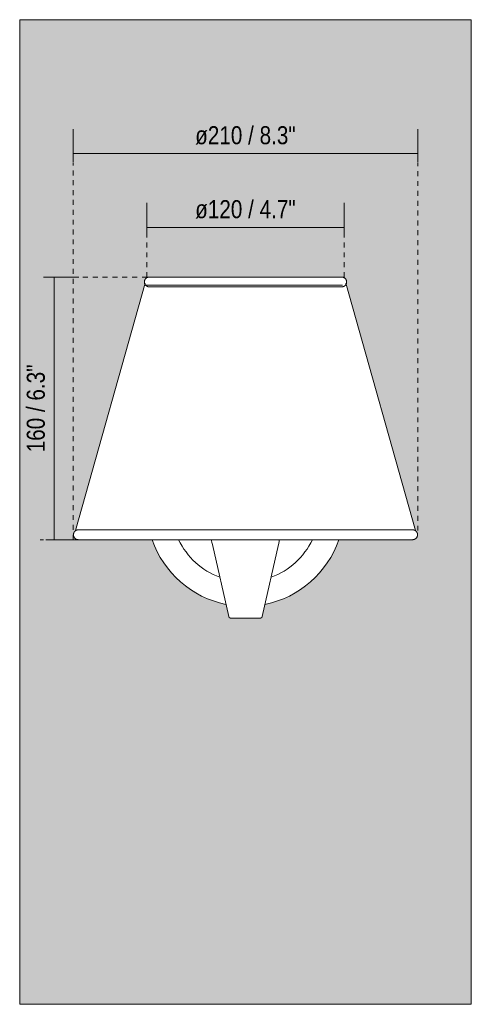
# Model space of a CAD drawing. Header units: millimetres. Extents: x -6717 to -4904, y 0 to 7139.
# Tile 1 of 4: x -6717 to -6442, y 0 to 600. Entities that reach past the tile are written whole.
import ezdxf

# ---------------------------------------------------------------- set-up
doc = ezdxf.new("R2010")
doc.units = ezdxf.units.MM
doc.linetypes.add('Dash', pattern=[6, 3, -3])
doc.layers.add('A-ANNO-DIMS', color=7, linetype='Dash', lineweight=9, true_color=0xd2d2d2)
for name, color, linetype, lineweight in [('A-ANNO-DIMS-5', 7, 'Continuous', 9), ('A-WALL', 7, 'Continuous', 9), ('E-LITE-EQPM', 7, 'Continuous', 20)]:
    doc.layers.add(name, color=color, linetype=linetype, lineweight=lineweight)
doc.styles.add('Arial Narrow', font='ARIALN.TTF', dxfattribs={"height": 11})
doc.dimstyles.new('FARO_-_2_2mm_Arial_Narrow_mm_Inch_Left', dxfattribs={"dimscale": 304.8, "dimtxt": 11.257741, "dimasz": 0, "dimexe": 0.049213, "dimexo": 0.0625, "dimgap": 0.008202, "dimtad": 1, "dimdec": 0, "dimzin": 0, "dimdsep": 46, "dimtxsty": 'Arial Narrow', "dimblk1": 'NONE', "dimblk2": 'NONE', "dimsah": 1, "dimcen": 0.09, "dimadec": 0, "dimazin": 0, "dimtfac": 1, "dimtdec": 4, "dimtix": 1, "dimtmove": 0, "dimatfit": 3, "dimfxl": 0.016404, "dimfxlon": 1, "dimtvp": 1, "dimtolj": 1, "dimtzin": 0, "dimarcsym": 2})

# ---------------------------------------------------------------- blocks, each defined once
blk = doc.blocks.new('64307-71 - 64307-71 SUMBA Black wall lamp Rattan Shade-541769-Alzado_PDF')
at = {"layer": 'E-LITE-EQPM'}
for p, q in [((-6640.51, 439.53), (-6682.95, 288.65)), ((-6476.05, 288.65), (-6518.48, 439.53)), ((-6476.05, 288.65), (-6476.07, 288.65)), ((-6599.66, 280.14), (-6589.7, 236.34)), ((-6569.29, 236.34), (-6559.34, 280.14))]:
    blk.add_line(p, q, dxfattribs=at)
at = {"layer": 'E-LITE-EQPM', "flags": 128}
for points in [[(-6641.07, 440.19), (-6641.06, 440.31), (-6641.06, 440.43), (-6641.05, 440.55), (-6641.03, 440.67), (-6641.01, 440.79), (-6640.98, 440.9), (-6640.95, 441.02), (-6640.92, 441.13), (-6640.87, 441.25), (-6640.83, 441.36), (-6640.78, 441.47), (-6640.73, 441.58), (-6640.67, 441.68), (-6640.61, 441.78), (-6640.54, 441.88), (-6640.47, 441.98), (-6640.4, 442.08), (-6640.32, 442.17), (-6640.24, 442.26), (-6640.16, 442.34), (-6640.07, 442.42), (-6639.98, 442.5), (-6639.88, 442.58), (-6639.79, 442.65), (-6639.69, 442.72), (-6639.59, 442.78), (-6639.48, 442.84), (-6639.37, 442.89), (-6639.27, 442.94), (-6639.15, 442.99), (-6639.04, 443.03), (-6638.93, 443.06), (-6638.81, 443.1), (-6638.7, 443.12), (-6638.58, 443.15), (-6638.46, 443.17), (-6638.34, 443.18), (-6638.22, 443.19), (-6638.1, 443.19), (-6638.07, 443.19)], [(-6638.07, 437.19), (-6638.19, 437.19), (-6638.31, 437.2), (-6638.43, 437.21), (-6638.55, 437.23), (-6638.66, 437.25), (-6638.78, 437.28), (-6638.9, 437.31), (-6639.01, 437.34), (-6639.12, 437.38), (-6639.24, 437.43), (-6639.35, 437.48), (-6639.45, 437.53), (-6639.56, 437.59), (-6639.66, 437.65), (-6639.76, 437.71), (-6639.86, 437.78), (-6639.95, 437.86), (-6640.05, 437.94), (-6640.13, 438.02), (-6640.22, 438.1), (-6640.3, 438.19), (-6640.38, 438.28), (-6640.45, 438.37), (-6640.52, 438.47), (-6640.59, 438.57), (-6640.65, 438.67), (-6640.71, 438.78), (-6640.77, 438.88), (-6640.82, 438.99), (-6640.86, 439.1), (-6640.9, 439.22), (-6640.94, 439.33), (-6640.97, 439.45), (-6641, 439.56), (-6641.02, 439.68), (-6641.04, 439.8), (-6641.05, 439.92), (-6641.06, 440.04), (-6641.07, 440.16), (-6641.07, 440.19)], [(-6579.5, 443.19), (-6581.84, 443.19), (-6584.18, 443.19), (-6586.51, 443.19), (-6588.83, 443.19), (-6591.13, 443.19), (-6593.42, 443.19), (-6595.68, 443.19), (-6597.92, 443.19), (-6600.13, 443.19), (-6602.3, 443.19), (-6604.44, 443.19), (-6606.54, 443.19), (-6608.6, 443.19), (-6610.61, 443.19), (-6612.57, 443.19), (-6614.47, 443.19), (-6616.33, 443.19), (-6618.12, 443.19), (-6619.85, 443.19), (-6621.51, 443.19), (-6623.11, 443.19), (-6624.64, 443.19), (-6626.1, 443.19), (-6627.48, 443.19), (-6628.78, 443.19), (-6630.01, 443.19), (-6631.15, 443.19), (-6632.22, 443.19), (-6633.19, 443.19), (-6634.09, 443.19), (-6634.89, 443.19), (-6635.61, 443.19), (-6636.23, 443.19), (-6636.77, 443.19), (-6637.22, 443.19), (-6637.57, 443.19), (-6637.83, 443.19), (-6637.99, 443.19), (-6638.06, 443.19), (-6638.07, 443.19)], [(-6638.07, 443.19), (-6638.02, 443.19), (-6637.88, 443.19), (-6637.65, 443.19), (-6637.32, 443.19), (-6636.9, 443.19), (-6636.39, 443.19), (-6635.79, 443.19), (-6635.09, 443.19), (-6634.31, 443.19), (-6633.44, 443.19), (-6632.49, 443.19), (-6631.45, 443.19), (-6630.33, 443.19), (-6629.12, 443.19), (-6627.84, 443.19), (-6626.48, 443.19), (-6625.04, 443.19), (-6623.53, 443.19), (-6621.95, 443.19), (-6620.3, 443.19), (-6618.59, 443.19), (-6616.81, 443.19), (-6614.98, 443.19), (-6613.09, 443.19), (-6611.14, 443.19), (-6609.15, 443.19), (-6607.1, 443.19), (-6605.01, 443.19), (-6602.89, 443.19), (-6600.72, 443.19), (-6598.52, 443.19), (-6596.29, 443.19), (-6594.03, 443.19), (-6591.75, 443.19), (-6589.45, 443.19), (-6587.13, 443.19), (-6584.81, 443.19), (-6582.47, 443.19), (-6580.13, 443.19), (-6579.5, 443.19)], [(-6579.5, 443.19), (-6577.15, 443.19), (-6574.81, 443.19), (-6572.48, 443.19), (-6570.16, 443.19), (-6567.86, 443.19), (-6565.57, 443.19), (-6563.31, 443.19), (-6561.07, 443.19), (-6558.86, 443.19), (-6556.69, 443.19), (-6554.55, 443.19), (-6552.45, 443.19), (-6550.39, 443.19), (-6548.38, 443.19), (-6546.42, 443.19), (-6544.52, 443.19), (-6542.67, 443.19), (-6540.87, 443.19), (-6539.14, 443.19), (-6537.48, 443.19), (-6535.88, 443.19), (-6534.35, 443.19), (-6532.9, 443.19), (-6531.51, 443.19), (-6530.21, 443.19), (-6528.98, 443.19), (-6527.84, 443.19), (-6526.78, 443.19), (-6525.8, 443.19), (-6524.9, 443.19), (-6524.1, 443.19), (-6523.38, 443.19), (-6522.76, 443.19), (-6522.22, 443.19), (-6521.78, 443.19), (-6521.42, 443.19), (-6521.17, 443.19), (-6521, 443.19), (-6520.93, 443.19), (-6520.92, 443.19)], [(-6520.92, 443.19), (-6520.97, 443.19), (-6521.11, 443.19), (-6521.35, 443.19), (-6521.67, 443.19), (-6522.09, 443.19), (-6522.6, 443.19), (-6523.21, 443.19), (-6523.9, 443.19), (-6524.68, 443.19), (-6525.55, 443.19), (-6526.5, 443.19), (-6527.54, 443.19), (-6528.67, 443.19), (-6529.87, 443.19), (-6531.15, 443.19), (-6532.52, 443.19), (-6533.95, 443.19), (-6535.46, 443.19), (-6537.04, 443.19), (-6538.69, 443.19), (-6540.4, 443.19), (-6542.18, 443.19), (-6544.01, 443.19), (-6545.9, 443.19), (-6547.85, 443.19), (-6549.85, 443.19), (-6551.89, 443.19), (-6553.98, 443.19), (-6556.11, 443.19), (-6558.27, 443.19), (-6560.47, 443.19), (-6562.7, 443.19), (-6564.96, 443.19), (-6567.24, 443.19), (-6569.54, 443.19), (-6571.86, 443.19), (-6574.18, 443.19), (-6576.52, 443.19), (-6578.86, 443.19), (-6579.5, 443.19)], [(-6520.92, 443.19), (-6520.8, 443.19), (-6520.68, 443.18), (-6520.56, 443.17), (-6520.45, 443.15), (-6520.33, 443.13), (-6520.21, 443.1), (-6520.1, 443.07), (-6519.98, 443.04), (-6519.87, 443), (-6519.76, 442.95), (-6519.65, 442.91), (-6519.54, 442.85), (-6519.43, 442.79), (-6519.33, 442.73), (-6519.23, 442.67), (-6519.13, 442.6), (-6519.04, 442.52), (-6518.95, 442.45), (-6518.86, 442.37), (-6518.77, 442.28), (-6518.69, 442.19), (-6518.61, 442.1), (-6518.54, 442.01), (-6518.47, 441.91), (-6518.4, 441.81), (-6518.34, 441.71), (-6518.28, 441.6), (-6518.22, 441.5), (-6518.17, 441.39), (-6518.13, 441.28), (-6518.09, 441.17), (-6518.05, 441.05), (-6518.02, 440.94), (-6517.99, 440.82), (-6517.97, 440.7), (-6517.95, 440.58), (-6517.94, 440.46), (-6517.93, 440.34), (-6517.92, 440.22), (-6517.92, 440.19)], [(-6517.92, 440.19), (-6517.93, 440.07), (-6517.93, 439.95), (-6517.95, 439.83), (-6517.96, 439.71), (-6517.98, 439.59), (-6518.01, 439.48), (-6518.04, 439.36), (-6518.08, 439.25), (-6518.12, 439.13), (-6518.16, 439.02), (-6518.21, 438.91), (-6518.26, 438.81), (-6518.32, 438.7), (-6518.38, 438.6), (-6518.45, 438.5), (-6518.52, 438.4), (-6518.59, 438.3), (-6518.67, 438.21), (-6518.75, 438.12), (-6518.83, 438.04), (-6518.92, 437.96), (-6519.01, 437.88), (-6519.11, 437.8), (-6519.2, 437.73), (-6519.3, 437.67), (-6519.41, 437.6), (-6519.51, 437.54), (-6519.62, 437.49), (-6519.73, 437.44), (-6519.84, 437.39), (-6519.95, 437.35), (-6520.06, 437.32), (-6520.18, 437.28), (-6520.3, 437.26), (-6520.41, 437.23), (-6520.53, 437.22), (-6520.65, 437.2), (-6520.77, 437.19), (-6520.89, 437.19), (-6520.92, 437.19)], [(-6636.41, 437.19), (-6636.77, 437.19), (-6637.22, 437.19), (-6637.57, 437.19), (-6637.83, 437.19), (-6637.99, 437.19), (-6638.06, 437.19), (-6638.07, 437.19)], [(-6638.07, 437.19), (-6638.02, 437.19), (-6637.88, 437.19), (-6637.65, 437.19), (-6637.32, 437.19), (-6636.9, 437.19), (-6636.39, 437.19), (-6635.79, 437.19), (-6635.09, 437.19), (-6634.31, 437.19), (-6633.44, 437.19), (-6632.49, 437.19), (-6631.45, 437.19), (-6630.33, 437.19), (-6629.12, 437.19), (-6627.84, 437.19), (-6626.48, 437.19), (-6625.04, 437.19), (-6623.53, 437.19), (-6621.95, 437.19), (-6620.3, 437.19), (-6618.59, 437.19), (-6616.81, 437.19), (-6614.98, 437.19), (-6613.09, 437.19), (-6611.14, 437.19), (-6609.15, 437.19), (-6607.1, 437.19), (-6605.01, 437.19), (-6602.89, 437.19), (-6600.72, 437.19), (-6598.52, 437.19), (-6596.29, 437.19), (-6594.03, 437.19), (-6591.75, 437.19), (-6589.45, 437.19), (-6587.13, 437.19), (-6584.81, 437.19), (-6582.47, 437.19), (-6580.13, 437.19), (-6579.5, 437.19)], [(-6579.5, 437.19), (-6577.15, 437.19), (-6574.81, 437.19), (-6572.48, 437.19), (-6570.16, 437.19), (-6567.86, 437.19), (-6565.57, 437.19), (-6563.31, 437.19), (-6561.07, 437.19), (-6558.86, 437.19), (-6556.69, 437.19), (-6554.55, 437.19), (-6552.45, 437.19), (-6550.39, 437.19), (-6548.38, 437.19), (-6546.42, 437.19), (-6544.52, 437.19), (-6542.67, 437.19), (-6540.87, 437.19), (-6539.14, 437.19), (-6537.48, 437.19), (-6535.88, 437.19), (-6534.35, 437.19), (-6532.9, 437.19), (-6531.51, 437.19), (-6530.21, 437.19), (-6528.98, 437.19), (-6527.84, 437.19), (-6526.78, 437.19), (-6525.8, 437.19), (-6524.9, 437.19), (-6524.1, 437.19), (-6523.38, 437.19), (-6522.76, 437.19), (-6522.22, 437.19), (-6521.78, 437.19), (-6521.42, 437.19), (-6521.17, 437.19), (-6521, 437.19), (-6520.93, 437.19), (-6520.92, 437.19)], [(-6520.92, 437.19), (-6520.97, 437.19), (-6521.11, 437.19), (-6521.35, 437.19), (-6521.67, 437.19), (-6522.09, 437.19), (-6522.6, 437.19)], [(-6684.27, 286.14), (-6684.26, 286.26), (-6684.26, 286.38), (-6684.24, 286.5), (-6684.23, 286.62), (-6684.21, 286.73), (-6684.18, 286.85), (-6684.15, 286.97), (-6684.11, 287.08), (-6684.07, 287.2), (-6684.03, 287.31), (-6683.98, 287.42), (-6683.93, 287.52), (-6683.87, 287.63), (-6683.81, 287.73), (-6683.74, 287.83), (-6683.67, 287.93), (-6683.6, 288.03), (-6683.52, 288.12), (-6683.44, 288.21), (-6683.36, 288.29), (-6683.27, 288.37), (-6683.18, 288.45), (-6683.08, 288.53), (-6682.99, 288.6), (-6682.89, 288.66), (-6682.78, 288.73), (-6682.68, 288.78), (-6682.57, 288.84), (-6682.46, 288.89), (-6682.35, 288.93), (-6682.24, 288.98), (-6682.13, 289.01), (-6682.01, 289.04), (-6681.89, 289.07), (-6681.78, 289.1), (-6681.66, 289.11), (-6681.54, 289.13), (-6681.42, 289.13), (-6681.3, 289.14), (-6681.27, 289.14)], [(-6579.5, 289.14), (-6583.57, 289.14), (-6587.63, 289.14), (-6591.68, 289.14), (-6595.71, 289.14), (-6599.71, 289.14), (-6603.69, 289.14), (-6607.62, 289.14), (-6611.51, 289.14), (-6615.35, 289.14), (-6619.13, 289.14), (-6622.84, 289.14), (-6626.49, 289.14), (-6630.06, 289.14), (-6633.55, 289.14), (-6636.96, 289.14), (-6640.27, 289.14), (-6643.49, 289.14), (-6646.6, 289.14), (-6649.61, 289.14), (-6652.5, 289.14), (-6655.28, 289.14), (-6657.93, 289.14), (-6660.46, 289.14), (-6662.87, 289.14), (-6665.13, 289.14), (-6667.26, 289.14), (-6669.25, 289.14), (-6671.1, 289.14), (-6672.8, 289.14), (-6674.35, 289.14), (-6675.75, 289.14), (-6676.99, 289.14), (-6678.08, 289.14), (-6679.01, 289.14), (-6679.79, 289.14), (-6680.4, 289.14), (-6680.85, 289.14), (-6681.14, 289.14), (-6681.26, 289.14), (-6681.27, 289.14)], [(-6681.27, 289.14), (-6681.18, 289.14), (-6680.94, 289.14), (-6680.53, 289.14), (-6679.97, 289.14), (-6679.37, 289.14)], [(-6477.73, 289.14), (-6477.81, 289.14), (-6478.05, 289.14), (-6478.46, 289.14), (-6479.02, 289.14), (-6479.75, 289.14), (-6480.64, 289.14), (-6481.69, 289.14), (-6482.89, 289.14), (-6484.25, 289.14), (-6485.76, 289.14), (-6487.42, 289.14), (-6489.23, 289.14), (-6491.18, 289.14), (-6493.27, 289.14), (-6495.5, 289.14), (-6497.87, 289.14), (-6500.36, 289.14), (-6502.98, 289.14), (-6505.73, 289.14), (-6508.59, 289.14), (-6511.57, 289.14), (-6514.65, 289.14), (-6517.84, 289.14), (-6521.13, 289.14), (-6524.51, 289.14), (-6527.98, 289.14), (-6531.53, 289.14), (-6535.16, 289.14), (-6538.85, 289.14), (-6542.62, 289.14), (-6546.44, 289.14), (-6550.32, 289.14), (-6554.24, 289.14), (-6558.2, 289.14), (-6562.2, 289.14), (-6566.22, 289.14), (-6570.27, 289.14), (-6574.33, 289.14), (-6578.4, 289.14), (-6579.5, 289.14)], [(-6479.64, 289.14), (-6479.21, 289.14), (-6478.59, 289.14), (-6478.14, 289.14), (-6477.86, 289.14), (-6477.73, 289.14), (-6477.73, 289.14)], [(-6477.73, 289.14), (-6477.61, 289.14), (-6477.49, 289.13), (-6477.37, 289.12), (-6477.25, 289.1), (-6477.13, 289.08), (-6477.01, 289.05), (-6476.9, 289.02), (-6476.78, 288.99), (-6476.67, 288.95), (-6476.56, 288.9), (-6476.45, 288.85), (-6476.34, 288.8), (-6476.23, 288.74), (-6476.13, 288.68), (-6476.03, 288.61), (-6475.93, 288.55), (-6475.84, 288.47), (-6475.75, 288.39), (-6475.66, 288.31), (-6475.57, 288.23), (-6475.49, 288.14), (-6475.41, 288.05), (-6475.34, 287.96), (-6475.27, 287.86), (-6475.2, 287.76), (-6475.14, 287.66), (-6475.08, 287.55), (-6475.02, 287.45), (-6474.97, 287.34), (-6474.93, 287.23), (-6474.89, 287.11), (-6474.85, 287), (-6474.82, 286.88), (-6474.79, 286.77), (-6474.77, 286.65), (-6474.75, 286.53), (-6474.74, 286.41), (-6474.73, 286.29), (-6474.73, 286.17), (-6474.73, 286.14)], [(-6681.27, 283.14), (-6681.39, 283.14), (-6681.51, 283.15), (-6681.63, 283.16), (-6681.74, 283.18), (-6681.86, 283.2), (-6681.98, 283.22), (-6682.1, 283.26), (-6682.21, 283.29), (-6682.32, 283.33), (-6682.43, 283.38), (-6682.54, 283.42), (-6682.65, 283.48), (-6682.76, 283.54), (-6682.86, 283.6), (-6682.96, 283.66), (-6683.06, 283.73), (-6683.15, 283.81), (-6683.24, 283.88), (-6683.33, 283.96), (-6683.42, 284.05), (-6683.5, 284.14), (-6683.58, 284.23), (-6683.65, 284.32), (-6683.72, 284.42), (-6683.79, 284.52), (-6683.85, 284.62), (-6683.91, 284.72), (-6683.97, 284.83), (-6684.02, 284.94), (-6684.06, 285.05), (-6684.1, 285.16), (-6684.14, 285.28), (-6684.17, 285.39), (-6684.2, 285.51), (-6684.22, 285.63), (-6684.24, 285.75), (-6684.25, 285.87), (-6684.26, 285.99), (-6684.27, 286.11), (-6684.27, 286.14)], [(-6600.1, 283.14), (-6603.69, 283.14), (-6607.62, 283.14), (-6611.51, 283.14), (-6615.35, 283.14), (-6619.13, 283.14), (-6622.84, 283.14), (-6626.49, 283.14), (-6630.06, 283.14), (-6633.55, 283.14), (-6636.96, 283.14), (-6640.27, 283.14), (-6643.49, 283.14), (-6646.6, 283.14), (-6649.61, 283.14), (-6652.5, 283.14), (-6655.28, 283.14), (-6657.93, 283.14), (-6660.46, 283.14), (-6662.87, 283.14), (-6665.13, 283.14), (-6667.26, 283.14), (-6669.25, 283.14), (-6671.1, 283.14), (-6672.8, 283.14), (-6674.35, 283.14), (-6675.75, 283.14), (-6676.99, 283.14), (-6678.08, 283.14), (-6679.01, 283.14), (-6679.79, 283.14), (-6680.4, 283.14), (-6680.85, 283.14), (-6681.14, 283.14), (-6681.26, 283.14), (-6681.27, 283.14)], [(-6681.27, 283.14), (-6681.18, 283.14), (-6680.94, 283.14), (-6680.53, 283.14), (-6679.97, 283.14), (-6679.24, 283.14), (-6678.35, 283.14), (-6677.3, 283.14), (-6676.1, 283.14), (-6674.74, 283.14), (-6673.23, 283.14), (-6671.57, 283.14), (-6669.77, 283.14), (-6667.81, 283.14), (-6665.72, 283.14), (-6663.49, 283.14), (-6661.13, 283.14), (-6658.63, 283.14), (-6656.01, 283.14), (-6653.26, 283.14), (-6650.4, 283.14), (-6647.42, 283.14), (-6644.34, 283.14), (-6641.15, 283.14), (-6637.86, 283.14), (-6634.48, 283.14), (-6631.01, 283.14), (-6627.46, 283.14), (-6623.84, 283.14), (-6620.14, 283.14), (-6616.37, 283.14), (-6612.55, 283.14), (-6608.67, 283.14), (-6604.75, 283.14), (-6600.79, 283.14), (-6596.79, 283.14), (-6592.77, 283.14), (-6588.72, 283.14), (-6584.66, 283.14), (-6580.59, 283.14), (-6579.5, 283.14)], [(-6599.66, 280.14), (-6599.92, 281.43), (-6600.14, 282.73), (-6600.19, 283.16)], [(-6579.5, 283.14), (-6575.43, 283.14), (-6571.36, 283.14), (-6567.31, 283.14), (-6563.28, 283.14), (-6559.28, 283.14), (-6555.3, 283.14), (-6551.37, 283.14), (-6547.48, 283.14), (-6543.64, 283.14), (-6539.86, 283.14), (-6536.15, 283.14), (-6532.5, 283.14), (-6528.93, 283.14), (-6525.44, 283.14), (-6522.03, 283.14), (-6518.72, 283.14), (-6515.5, 283.14), (-6512.39, 283.14), (-6509.38, 283.14), (-6506.49, 283.14), (-6503.71, 283.14), (-6501.06, 283.14), (-6498.53, 283.14), (-6496.13, 283.14), (-6493.86, 283.14), (-6491.73, 283.14), (-6489.74, 283.14), (-6487.89, 283.14), (-6486.19, 283.14), (-6484.64, 283.14), (-6483.24, 283.14), (-6482, 283.14), (-6480.91, 283.14), (-6479.98, 283.14), (-6479.21, 283.14), (-6478.59, 283.14), (-6478.14, 283.14), (-6477.86, 283.14), (-6477.73, 283.14), (-6477.73, 283.14)], [(-6558.8, 283.15), (-6558.94, 282.2), (-6559.17, 280.9), (-6559.34, 280.14)], [(-6477.73, 283.14), (-6477.81, 283.14), (-6478.05, 283.14), (-6478.46, 283.14), (-6479.02, 283.14), (-6479.75, 283.14), (-6480.64, 283.14), (-6481.69, 283.14), (-6482.89, 283.14), (-6484.25, 283.14), (-6485.76, 283.14), (-6487.42, 283.14), (-6489.23, 283.14), (-6491.18, 283.14), (-6493.27, 283.14), (-6495.5, 283.14), (-6497.87, 283.14), (-6500.36, 283.14), (-6502.98, 283.14), (-6505.73, 283.14), (-6508.59, 283.14), (-6511.57, 283.14), (-6514.65, 283.14), (-6517.84, 283.14), (-6521.13, 283.14), (-6524.51, 283.14), (-6527.98, 283.14), (-6531.53, 283.14), (-6535.16, 283.14), (-6538.85, 283.14), (-6542.62, 283.14), (-6546.44, 283.14), (-6550.32, 283.14), (-6554.24, 283.14), (-6558.2, 283.14), (-6558.88, 283.14)], [(-6474.73, 286.14), (-6474.73, 286.02), (-6474.73, 285.9), (-6474.75, 285.78), (-6474.76, 285.66), (-6474.78, 285.54), (-6474.81, 285.43), (-6474.84, 285.31), (-6474.88, 285.2), (-6474.92, 285.08), (-6474.96, 284.97), (-6475.01, 284.86), (-6475.06, 284.75), (-6475.12, 284.65), (-6475.18, 284.55), (-6475.25, 284.44), (-6475.32, 284.35), (-6475.39, 284.25), (-6475.47, 284.16), (-6475.55, 284.07), (-6475.63, 283.99), (-6475.72, 283.9), (-6475.81, 283.83), (-6475.91, 283.75), (-6476, 283.68), (-6476.1, 283.61), (-6476.21, 283.55), (-6476.31, 283.49), (-6476.42, 283.44), (-6476.53, 283.39), (-6476.64, 283.34), (-6476.75, 283.3), (-6476.86, 283.26), (-6476.98, 283.23), (-6477.1, 283.21), (-6477.22, 283.18), (-6477.33, 283.16), (-6477.45, 283.15), (-6477.57, 283.14), (-6477.69, 283.14), (-6477.73, 283.14)], [(-6588.48, 235.36), (-6588.53, 235.36), (-6588.58, 235.37), (-6588.63, 235.37), (-6588.68, 235.38), (-6588.73, 235.39), (-6588.78, 235.4), (-6588.82, 235.41), (-6588.87, 235.43), (-6588.92, 235.44), (-6588.97, 235.46), (-6589.01, 235.48), (-6589.06, 235.5), (-6589.1, 235.53), (-6589.14, 235.55), (-6589.19, 235.58), (-6589.23, 235.61), (-6589.27, 235.64), (-6589.31, 235.67), (-6589.34, 235.71), (-6589.38, 235.74), (-6589.41, 235.78), (-6589.44, 235.82), (-6589.48, 235.86), (-6589.51, 235.9), (-6589.53, 235.94), (-6589.56, 235.98), (-6589.58, 236.03), (-6589.61, 236.07), (-6589.63, 236.12), (-6589.65, 236.16), (-6589.66, 236.21), (-6589.68, 236.26), (-6589.69, 236.31), (-6589.7, 236.34)], [(-6579.5, 235.36), (-6579.85, 235.36), (-6580.21, 235.36), (-6580.57, 235.36), (-6580.93, 235.36), (-6581.28, 235.36), (-6581.63, 235.36), (-6581.98, 235.36), (-6582.32, 235.36), (-6582.66, 235.36), (-6582.99, 235.36), (-6583.32, 235.36), (-6583.64, 235.36), (-6583.96, 235.36), (-6584.27, 235.36), (-6584.57, 235.36), (-6584.86, 235.36), (-6585.14, 235.36), (-6585.42, 235.36), (-6585.68, 235.36), (-6585.94, 235.36), (-6586.18, 235.36), (-6586.42, 235.36), (-6586.64, 235.36), (-6586.85, 235.36), (-6587.05, 235.36), (-6587.24, 235.36), (-6587.42, 235.36), (-6587.58, 235.36), (-6587.73, 235.36), (-6587.87, 235.36), (-6587.99, 235.36), (-6588.1, 235.36), (-6588.2, 235.36), (-6588.28, 235.36), (-6588.35, 235.36), (-6588.4, 235.36), (-6588.44, 235.36), (-6588.47, 235.36), (-6588.48, 235.36), (-6588.48, 235.36)], [(-6588.48, 235.36), (-6588.47, 235.36), (-6588.45, 235.36), (-6588.41, 235.36), (-6588.36, 235.36), (-6588.3, 235.36), (-6588.22, 235.36), (-6588.13, 235.36), (-6588.02, 235.36), (-6587.9, 235.36), (-6587.77, 235.36), (-6587.62, 235.36), (-6587.46, 235.36), (-6587.29, 235.36), (-6587.11, 235.36), (-6586.91, 235.36), (-6586.7, 235.36), (-6586.48, 235.36), (-6586.25, 235.36), (-6586.01, 235.36), (-6585.75, 235.36), (-6585.49, 235.36), (-6585.22, 235.36), (-6584.94, 235.36), (-6584.65, 235.36), (-6584.35, 235.36), (-6584.04, 235.36), (-6583.73, 235.36), (-6583.41, 235.36), (-6583.08, 235.36), (-6582.75, 235.36), (-6582.41, 235.36), (-6582.07, 235.36), (-6581.72, 235.36), (-6581.38, 235.36), (-6581.02, 235.36), (-6580.67, 235.36), (-6580.31, 235.36), (-6579.95, 235.36), (-6579.59, 235.36), (-6579.5, 235.36)], [(-6579.5, 235.36), (-6579.14, 235.36), (-6578.78, 235.36), (-6578.42, 235.36), (-6578.06, 235.36), (-6577.71, 235.36), (-6577.36, 235.36), (-6577.01, 235.36), (-6576.67, 235.36), (-6576.33, 235.36), (-6576, 235.36), (-6575.67, 235.36), (-6575.35, 235.36), (-6575.03, 235.36), (-6574.72, 235.36), (-6574.42, 235.36), (-6574.13, 235.36), (-6573.85, 235.36), (-6573.57, 235.36), (-6573.31, 235.36), (-6573.05, 235.36), (-6572.81, 235.36), (-6572.57, 235.36), (-6572.35, 235.36), (-6572.14, 235.36), (-6571.94, 235.36), (-6571.75, 235.36), (-6571.57, 235.36), (-6571.41, 235.36), (-6571.26, 235.36), (-6571.12, 235.36), (-6571, 235.36), (-6570.89, 235.36), (-6570.79, 235.36), (-6570.71, 235.36), (-6570.64, 235.36), (-6570.59, 235.36), (-6570.55, 235.36), (-6570.52, 235.36), (-6570.51, 235.36), (-6570.51, 235.36)], [(-6570.51, 235.36), (-6570.52, 235.36), (-6570.54, 235.36), (-6570.58, 235.36), (-6570.63, 235.36), (-6570.69, 235.36), (-6570.77, 235.36), (-6570.86, 235.36), (-6570.97, 235.36), (-6571.09, 235.36), (-6571.22, 235.36), (-6571.37, 235.36), (-6571.53, 235.36), (-6571.7, 235.36), (-6571.89, 235.36), (-6572.08, 235.36), (-6572.29, 235.36), (-6572.51, 235.36), (-6572.74, 235.36), (-6572.98, 235.36), (-6573.24, 235.36), (-6573.5, 235.36), (-6573.77, 235.36), (-6574.05, 235.36), (-6574.34, 235.36), (-6574.64, 235.36), (-6574.95, 235.36), (-6575.26, 235.36), (-6575.58, 235.36), (-6575.91, 235.36), (-6576.24, 235.36), (-6576.58, 235.36), (-6576.92, 235.36), (-6577.27, 235.36), (-6577.62, 235.36), (-6577.97, 235.36), (-6578.32, 235.36), (-6578.68, 235.36), (-6579.04, 235.36), (-6579.4, 235.36), (-6579.5, 235.36)], [(-6569.29, 236.34), (-6569.3, 236.29), (-6569.32, 236.24), (-6569.33, 236.19), (-6569.35, 236.15), (-6569.37, 236.1), (-6569.39, 236.06), (-6569.41, 236.01), (-6569.44, 235.97), (-6569.47, 235.93), (-6569.49, 235.88), (-6569.53, 235.84), (-6569.56, 235.81), (-6569.59, 235.77), (-6569.62, 235.73), (-6569.66, 235.7), (-6569.7, 235.66), (-6569.74, 235.63), (-6569.78, 235.6), (-6569.82, 235.57), (-6569.86, 235.55), (-6569.9, 235.52), (-6569.95, 235.5), (-6569.99, 235.48), (-6570.04, 235.46), (-6570.09, 235.44), (-6570.13, 235.42), (-6570.18, 235.41), (-6570.23, 235.39), (-6570.28, 235.38), (-6570.33, 235.38), (-6570.38, 235.37), (-6570.43, 235.37), (-6570.48, 235.36), (-6570.51, 235.36)]]:
    blk.add_lwpolyline(points, dxfattribs=at)
at = {"layer": 'E-LITE-EQPM'}
for radius, start, end in [(60, 198.83894, 258.58317), (45.1, 205.46608, 249.73708), (60, 281.41683, 341.16106), (45.1, 290.26292, 334.52685)]:
    blk.add_arc((-6579.5, 302.51), radius, start, end, dxfattribs=at)
blk = doc.blocks.new('DIMBLOCK1-Alzado_PDF')
at = {"layer": 'A-ANNO-DIMS-5', "color": 251, "true_color": 0x5b5b5b, "transparency": 16777216}
for p, q in [((-6696, 443.2), (-6701, 443.2)), ((-6696.2, 443.2), (-6681, 443.2)), ((-6696, 443.2), (-6696, 283.14)), ((-6696, 283.14), (-6701, 283.14)), ((-6696.2, 283.14), (-6681, 283.14))]:
    blk.add_line(p, q, dxfattribs=at)
at = {"layer": 'A-ANNO-DIMS-5', "color": 0, "transparency": 16777216, "insert": (-6712.71, 336.37), "char_height": 11, "width": 64.3299, "attachment_point": 1, "rotation": 90, "line_spacing_factor": 0.974696, "style": 'Arial Narrow'}
blk.add_mtext('160 / 6.3"', dxfattribs=at)
blk = doc.blocks.new('_None')
blk = doc.blocks.new('DIMBLOCK2-Alzado_PDF')
at = {"layer": 'A-ANNO-DIMS-5', "color": 251, "true_color": 0x5b5b5b, "transparency": 16777216}
for p, q in [((-6684.5, 513.39), (-6684.5, 533.39)), ((-6474.5, 513.39), (-6474.5, 533.39)), ((-6684.5, 518.39), (-6474.5, 518.39)), ((-6684.5, 518.39), (-6684.5, 513.39)), ((-6474.5, 518.39), (-6474.5, 513.39))]:
    blk.add_line(p, q, dxfattribs=at)
at = {"layer": 'A-ANNO-DIMS-5', "color": 0, "transparency": 16777216, "insert": (-6610.14, 535.1), "char_height": 11, "width": 73.5506, "attachment_point": 1, "line_spacing_factor": 0.974696, "style": 'Arial Narrow'}
blk.add_mtext('ø210 / 8.3"', dxfattribs=at)
blk = doc.blocks.new('DIMBLOCK3-Alzado_PDF')
at = {"layer": 'A-ANNO-DIMS-5', "color": 251, "true_color": 0x5b5b5b, "transparency": 16777216}
for p, q in [((-6639.5, 473.11), (-6639.5, 488.31)), ((-6519.5, 473.11), (-6519.5, 488.31)), ((-6639.5, 473.31), (-6519.5, 473.31)), ((-6639.5, 473.31), (-6639.5, 468.31)), ((-6519.5, 473.31), (-6519.5, 468.31))]:
    blk.add_line(p, q, dxfattribs=at)
at = {"layer": 'A-ANNO-DIMS-5', "color": 0, "transparency": 16777216, "insert": (-6610.14, 490.03), "char_height": 11, "width": 73.5506, "attachment_point": 1, "line_spacing_factor": 0.974696, "style": 'Arial Narrow'}
blk.add_mtext('ø120 / 4.7"', dxfattribs=at)

msp = doc.modelspace()

# ---------------------------------------------------------------- hatches: boundary and pattern name
at = {"layer": 'A-WALL', "true_color": 0xf7f7f7}
h = msp.add_hatch(color=7, dxfattribs=at)
h.paths.add_polyline_path([(-6717, 0), (-6442, 0), (-6442, 600), (-6717, 600), (-6717, 142.97)])
h.paths.add_polyline_path([(-6577.19, 235.36), (-6588.72, 235.41), (-6588.95, 235.51), (-6589.21, 235.66), (-6589.42, 235.91), (-6589.7, 236.34), (-6591.36, 243.76), (-6592.85, 244.01), (-6599.66, 246.02), (-6605.53, 248.45), (-6611.42, 251.71), (-6616.9, 255.6), (-6621.92, 260.08), (-6626.4, 265.1), (-6630.3, 270.59), (-6633.68, 276.8), (-6636.25, 283.14), (-6674.63, 283.16), (-6679.2, 283.14), (-6681.65, 283.18), (-6682.41, 283.4), (-6682.98, 283.74), (-6683.33, 284.04), (-6683.76, 284.6), (-6683.99, 285.07), (-6684.27, 286.14), (-6683.87, 287.47), (-6683.33, 288.23), (-6682.81, 288.61), (-6682.95, 288.65), (-6657.43, 379.22), (-6646.22, 419.24), (-6640.68, 438.92), (-6640.78, 439.15), (-6641.07, 440.19), (-6640.63, 441.57), (-6639.95, 442.48), (-6638.77, 443.06), (-6637.87, 443.19), (-6636.68, 443.19), (-6520.87, 443.18), (-6519.9, 442.96), (-6519.35, 442.68), (-6518.79, 442.07), (-6518.31, 441.47), (-6518.21, 441.2), (-6517.92, 440.19), (-6518.28, 438.82), (-6498.83, 369.44), (-6491.35, 342.84), (-6476.05, 288.65), (-6476.13, 288.63), (-6475.9, 288.42), (-6475.24, 287.7), (-6475.05, 287.23), (-6474.73, 286.14), (-6475.14, 284.79), (-6475.26, 284.52), (-6475.78, 283.94), (-6476.13, 283.64), (-6476.77, 283.34), (-6477.47, 283.17), (-6478.53, 283.14), (-6480.25, 283.14), (-6498.08, 283.14), (-6522.74, 283.14), (-6522.87, 282.69), (-6525.44, 276.47), (-6528.7, 270.59), (-6532.59, 265.1), (-6537.07, 260.08), (-6542.09, 255.6), (-6547.61, 251.69), (-6553.46, 248.45), (-6559.68, 245.88), (-6566.15, 244.01), (-6567.63, 243.76), (-6569.29, 236.34), (-6569.81, 235.63), (-6570.2, 235.42), (-6570.82, 235.36), (-6577.17, 235.36)])

# ---------------------------------------------------------------- linework, layer by layer
at = {"layer": 'A-ANNO-DIMS'}
for p, q in [((-6684.5, 283.14), (-6684.5, 512.88)), ((-6474.5, 288.66), (-6474.5, 512.88)), ((-6639.5, 443.2), (-6639.5, 483.29)), ((-6519.5, 443.2), (-6519.5, 483.29)), ((-6639.5, 443.2), (-6704.49, 443.2)), ((-6684.5, 283.14), (-6704.49, 283.14))]:
    msp.add_line(p, q, dxfattribs=at)
at = {"layer": 'A-ANNO-DIMS', "color": 251, "linetype": 'Continuous', "true_color": 0x5b5b5b}
msp.add_line((-6640.51, 438.29), (-6520.51, 438.29), dxfattribs=at)
at = {"layer": 'A-WALL', "color": 253, "true_color": 0xaaaaaa}
for p, q in [((-6442, 600), (-6717, 600)), ((-6717, 600), (-6717, 0)), ((-6442, 0), (-6442, 600)), ((-6717, 0), (-6442, 0))]:
    msp.add_line(p, q, dxfattribs=at)

# ---------------------------------------------------------------- block references
at = {"layer": 'E-LITE-EQPM'}
msp.add_blockref('64307-71 - 64307-71 SUMBA Black wall lamp Rattan Shade-541769-Alzado_PDF', (0, 0), dxfattribs=at)

# ---------------------------------------------------------------- dimensions: what is measured, and where the dimension line sits
at = {"layer": 'A-ANNO-DIMS', "color": 251, "linetype": 'Continuous', "true_color": 0x5b5b5b}
for base, p1, p2, override, picture, middle in [((-6474.5, 518.39), (-6684.5, 513.39), (-6474.5, 513.39), {"dimpost": '<>', "dimfxl": 210}, 'DIMBLOCK2-Alzado_PDF', (-6579.5, 528.01)), ((-6519.5, 473.31), (-6639.5, 468.31), (-6519.5, 468.31), {"dimpost": '<>', "dimfxl": 120}, 'DIMBLOCK3-Alzado_PDF', (-6579.5, 482.93))]:
    dim = msp.add_linear_dim(base=base, p1=p1, p2=p2, text='ø<>', dimstyle='FARO_-_2_2mm_Arial_Narrow_mm_Inch_Left', override=override, dxfattribs=at)
    dim.commit()
    dim.dimension.update_dxf_attribs({"geometry": picture, "text_midpoint": middle})
dim = msp.add_linear_dim(base=(-6696, 283.14), p1=(-6701, 443.2), p2=(-6701, 283.14), angle=90, dimstyle='FARO_-_2_2mm_Arial_Narrow_mm_Inch_Left', override={"dimpost": '<>', "dimfxl": 160.058594}, dxfattribs=at)
dim.commit()
dim.dimension.update_dxf_attribs({"geometry": 'DIMBLOCK1-Alzado_PDF', "text_midpoint": (-6705.62, 363.17)})

doc.saveas('drawing.dxf')
